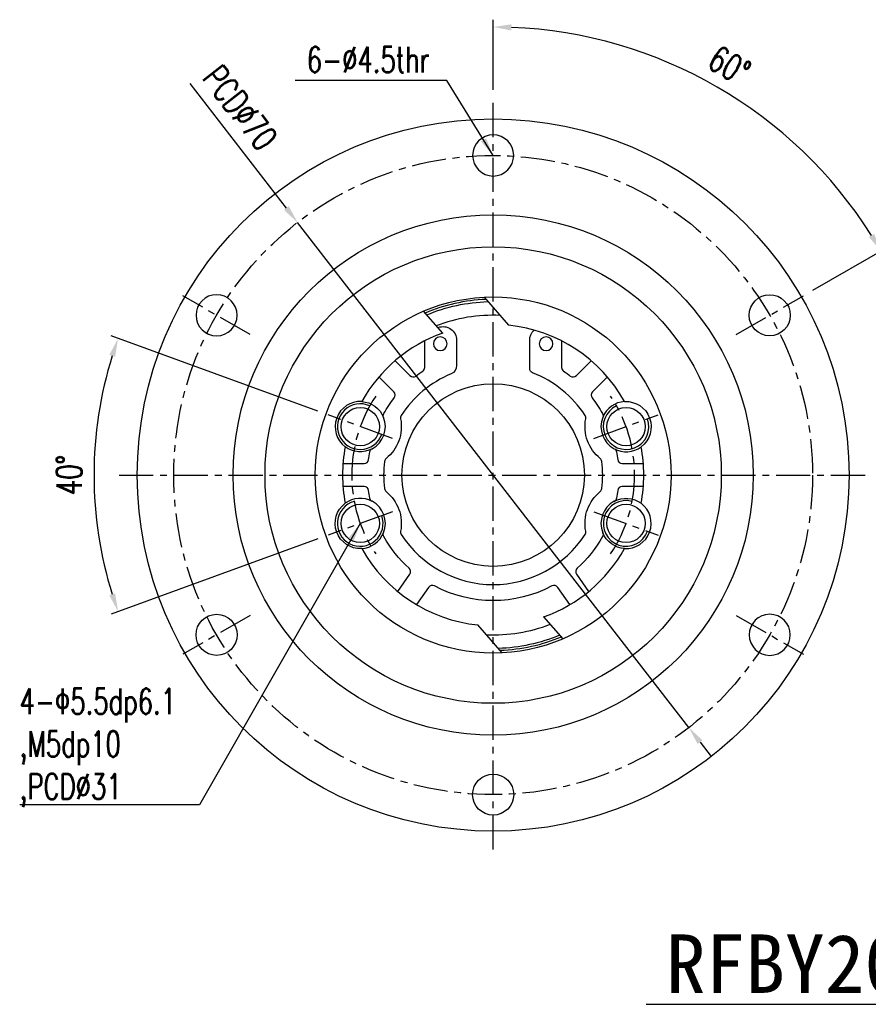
# Model space of a CAD drawing. Header units: millimetres. Extents: x -52 to 340, y -61 to 93.
# Tile 1 of 101: x -52 to 41, y -58 to 50. Entities that reach past the tile are written whole.
import ezdxf
from ezdxf.enums import TextEntityAlignment as Align

# ---------------------------------------------------------------- set-up
doc = ezdxf.new("R2010")
doc.units = ezdxf.units.MM
doc.linetypes.add('CENTER', pattern=[2, 1.25, -0.25, 0.25, -0.25])
for name, color, linetype in [('CHA', 7, 'Continuous'), ('CL', 1, 'CENTER'), ('DIM', 4, 'Continuous'), ('OUT', 3, 'Continuous')]:
    doc.layers.add(name, color=color, linetype=linetype)
doc.styles.add('DIM-7', font='SIMPLEX.shx', dxfattribs={"width": 0.7, "bigfont": 'chineset.shx'})
doc.styles.add('T', font='kaiu.ttf')
doc.dimstyles.new('CNS', dxfattribs={"dimtxt": 3.5, "dimasz": 2.5, "dimexe": 1, "dimexo": 1.5, "dimgap": 0.09, "dimtad": 0, "dimdsep": 46, "dimtxsty": 'DIM-7', "dimcen": 0.09, "dimclrd": 1, "dimclre": 1, "dimclrt": 4, "dimadec": 0, "dimazin": 0, "dimtfac": 1, "dimtix": 1, "dimtmove": 2, "dimatfit": 3, "dimfxl": 1, "dimtvp": 0.971429, "dimtolj": 1, "dimarcsym": 0})

# ---------------------------------------------------------------- blocks, each defined once
blk = doc.blocks.new('*D1')
at = {"layer": 'DEFPOINTS', "color": 0}
for p in [(0, 41), (31.54, 37.59), (33.99, 19.62), (26.63, 15.38), (0, -41)]:
    blk.add_point(p, dxfattribs=at)
at = {"layer": 'DIM', "color": 0, "lineweight": -2}
for p, q in [((0, 42.2), (0, 49.87)), ((35.03, 20.23), (43.19, 24.93))]:
    blk.add_line(p, q, dxfattribs=at)
blk.add_arc((0, 0), 49.07, 32.3355, 87.6645, dxfattribs=at)
at = {"layer": 'DIM', "color": 0}
for points in [[(1.99, 48.69), (2.01, 49.36), (0, 49.07)], [(41.75, 26.42), (41.17, 26.07), (42.5, 24.53)]]:
    blk.add_solid(points, dxfattribs=at)
at = {"layer": 'DIM', "color": 0, "insert": (25.89, 44.85), "char_height": 2.8, "attachment_point": 5, "rotation": 330, "style": 'DIM-7'}
blk.add_mtext('\\A1;60°', dxfattribs=at)
blk = doc.blocks.new('*D2')
at = {"layer": 'DEFPOINTS', "color": 0}
for p in [(-18.09, 6.58), (-43.45, 5.08), (-11.04, 4.02), (-11.04, -4.02), (-18.09, -6.58)]:
    blk.add_point(p, dxfattribs=at)
at = {"layer": 'DIM', "color": 0, "lineweight": -2}
for p, q in [((-19.22, 6.99), (-41.85, 15.23)), ((-19.22, -6.99), (-41.85, -15.23))]:
    blk.add_line(p, q, dxfattribs=at)
at = {"layer": 'DIM', "color": 7, "lineweight": -2}
blk.add_arc((0, 0), 43.74, 162.62, 197.38, dxfattribs=at)
at = {"layer": 'DIM', "color": 7}
for points in [[(-42.06, 13.17), (-41.43, 12.96), (-41.1, 14.96)], [(-41.43, -12.96), (-42.06, -13.17), (-41.1, -14.96)]]:
    blk.add_solid(points, dxfattribs=at)
at = {"layer": 'DIM', "color": 0, "insert": (-46.46, 0), "char_height": 2.8, "attachment_point": 5, "rotation": 90, "style": 'DIM-7'}
blk.add_mtext('\\A1;40°', dxfattribs=at)
blk = doc.blocks.new('*D10')
at = {"layer": 'DEFPOINTS', "color": 0}
for p in [(-21.44, 27.66), (21.44, -27.66)]:
    blk.add_point(p, dxfattribs=at)
at = {"layer": 'DIM', "color": 0, "lineweight": -2}
for p, q in [((-33.24, 42.89), (-22.67, 29.24)), ((21.44, -27.66), (-21.44, 27.66)), ((22.67, -29.24), (23.89, -30.83))]:
    blk.add_line(p, q, dxfattribs=at)
at = {"layer": 'DIM', "color": 0}
for points in [[(-22.4, 29.45), (-22.93, 29.04), (-21.44, 27.66)], [(22.93, -29.04), (22.4, -29.45), (21.44, -27.66)]]:
    blk.add_solid(points, dxfattribs=at)
at = {"layer": 'DIM', "color": 0, "insert": (-27.73, 40.22), "char_height": 2.8, "attachment_point": 5, "rotation": 307.7778, "style": 'DIM-7'}
blk.add_mtext('\\A1;PCD∅70', dxfattribs=at)

msp = doc.modelspace()

# ---------------------------------------------------------------- linework, layer by layer
at = {"layer": 'CL', "color": 0, "ltscale": 3}
for p, q in [((0, -41), (0, 41)), ((-26.63, 15.375), (-33.991, 19.625)), ((26.63, 15.375), (33.991, 19.625)), ((-11.041, 4.019), (-18.089, 6.584)), ((11.041, 4.019), (18.089, 6.584)), ((-41, 0), (41, 0)), ((-11.041, -4.019), (-18.089, -6.584)), ((11.041, -4.019), (18.089, -6.584)), ((-26.63, -15.375), (-33.991, -19.625)), ((26.63, -15.375), (33.991, -19.625))]:
    msp.add_line(p, q, dxfattribs=at)
msp.add_circle((0, 0), 35, dxfattribs=at)
for start, end in [(146.12474, 213.87526), (326.12474, 33.87526)]:
    msp.add_arc((0, 0), 15.5, start, end, dxfattribs=at)
at = {"layer": 'DIM', "color": 7}
msp.add_line((16.773, -57.966), (55.474, -57.966), dxfattribs=at)
at = {"layer": 'DIM', "color": 0}
for centre, start, end in [((-14.565, 5.301), 65.37435, 340), ((14.565, 5.301), 114.62565, 20), ((-14.565, -5.301), 105.37435, 20), ((14.565, -5.301), 75, 340)]:
    msp.add_arc(centre, 2.5, start, end, dxfattribs=at)
at = {"layer": 'OUT', "color": 0}
for p, q in [((-0.999, 19.474), (1.677, 16.415)), ((-5.533, 15.544), (-7.633, 17.944)), ((-7.5, 11.792), (-7.5, 14.697)), ((-4, 14.758), (-4, 12)), ((4, 11.662), (4, 14.758)), ((7.5, 14.697), (7.5, 11.792)), ((-10.75, 12.518), (-9.116, 10.884)), ((9.116, 10.884), (10.75, 12.518)), ((-10.884, 9.116), (-12.518, 10.75)), ((12.518, 10.75), (10.884, 9.116)), ((-16.453, 1.25), (-14.142, 1.25)), ((14.142, 1.25), (16.453, 1.25)), ((-14.142, -1.25), (-16.453, -1.25)), ((16.453, -1.25), (14.142, -1.25)), ((-10.461, -12.76), (-9.136, -10.868)), ((9.136, -10.868), (10.461, -12.76)), ((-7.088, -12.302), (-8.413, -14.194)), ((8.413, -14.194), (7.088, -12.302)), ((5.533, -15.544), (7.633, -17.944)), ((0.999, -19.474), (-1.677, -16.415))]:
    msp.add_line(p, q, dxfattribs=at)
for centre, radius in [((0, 0), 39), ((0, 0), 28.5), ((0, 0), 25), ((0, 0), 19.5), ((30.311, 17.5), 2.25), ((0, 0), 10), ((-14.565, 5.301), 2.1), ((14.565, 5.301), 2.1), ((-14.565, -5.301), 2.1), ((14.565, -5.301), 2.1), ((-30.311, -17.5), 2.25), ((0, -35), 2.25)]:
    msp.add_circle(centre, radius, dxfattribs=at)
at = {"layer": 'OUT', "color": 0, "extrusion": (0, 0, -1)}
for centre, radius in [((0, 35), 2.25), ((30.311, 17.5), 2.25), ((5.806, 14.371), 0.75), ((-5.806, 14.371), 0.75), ((-30.311, -17.5), 2.25)]:
    msp.add_circle(centre, radius, dxfattribs=at)
at = {"layer": 'OUT', "color": 0}
for centre, radius, start, end in [((0, 0), 19.25, 92.34915, 112.79903), ((0, 0), 17.5, 87.57153, 110.88413), ((0, 0), 16.5, 29.18787, 84.16528), ((0, 0), 16.5, 109.59441, 150.81213), ((0, 0), 12, 112.61986, 147.0983), ((-8.763, 11.237), 0.5, 225, 307.94587), ((-8, 11.792), 0.5, 304.15292, 0), ((0, 0), 12, 32.9017, 68.8998), ((8, 11.792), 0.5, 180, 235.84708), ((8.763, 11.237), 0.5, 232.05413, 315), ((-11.237, 8.763), 0.5, 322.05413, 45), ((11.237, 8.763), 0.5, 135, 217.94587), ((-14.565, 5.301), 2.75, 86.65791, 233.34209), ((14.565, 5.301), 2.75, 93.3449, 158.32463), ((-9.655, 6.247), 0.5, 147.0983, 190.90004), ((9.655, 6.247), 0.5, 349.09996, 32.9017), ((-14.565, 5.301), 2.75, 298.32241, 21.67759), ((14.565, 5.301), 2.75, 158.32241, 241.67759), ((0, 0), 16.5, 169.18787, 190.81213), ((14.565, 5.301), 2.75, 241.67538, 306.65511), ((0, 0), 16.5, 349.18787, 10.81213), ((-14.142, 1.75), 0.5, 270, 352.94587), ((0, 0), 12, 172.9017, 187.0983), ((-11.412, 1.421), 0.5, 129.09996, 172.9017), ((11.412, 1.421), 0.5, 7.0983, 50.90004), ((0, 0), 12, 352.9017, 7.0983), ((14.142, 1.75), 0.5, 187.05413, 270), ((-14.142, -1.75), 0.5, 7.05413, 90), ((-11.412, -1.421), 0.5, 187.0983, 230.90004), ((11.412, -1.421), 0.5, 309.09996, 352.9017), ((14.142, -1.75), 0.5, 90, 172.94587), ((-14.565, -5.301), 2.75, 61.67538, 126.65511), ((-14.565, -5.301), 2.75, 338.32241, 61.67759), ((14.565, -5.301), 2.75, 118.32241, 201.67759), ((14.565, -5.301), 2.75, 266.65791, 53.34209), ((-14.565, -5.301), 2.75, 273.3449, 338.32463), ((-9.655, -6.247), 0.5, 169.09996, 212.9017), ((9.655, -6.247), 0.5, 327.0983, 10.90004), ((0, 0), 12, 212.9017, 327.0983), ((0, 0), 16.5, 209.18787, 264.16528), ((0, 0), 16.5, 289.59441, 330.81213), ((-9.545, -10.581), 0.5, 325, 47.94587), ((9.545, -10.581), 0.5, 132.05413, 215), ((-6.678, -12.588), 0.5, 62.05413, 145), ((6.678, -12.588), 0.5, 35, 117.94587), ((0, 0), 17.5, 267.57153, 290.88413)]:
    msp.add_arc(centre, radius, start, end, dxfattribs=at)
at = {"layer": 'OUT', "color": 0, "extrusion": (0, 0, -1)}
for centre, radius, start, end in [((0, 0), 19, 67.45167, 88.2603), ((5.5, 14.758), 1.5, 69.56122, 180), ((0, 0), 17.25, 69.42324, 69.56122), ((-5.5, 14.758), 1.5, 0, 48.10298), ((5, 12), 1, 180, 247.38014), ((0, 0), 13.75, 52.05413, 55.84708), ((-4.5, 11.662), 0.5, 291.1002, 0), ((0, 0), 13.75, 124.15292, 127.94587), ((14.565, 5.301), 2.75, 93.3449, 158.32463), ((0, 0), 13.75, 29.38677, 37.94587), ((0, 0), 13.75, 142.05413, 150.61323), ((-14.565, 5.301), 2.75, 86.65791, 233.34209), ((11.545, 6.502), 0.5, 338.32241, 29.38677), ((-11.545, 6.502), 0.5, 150.61323, 201.67759), ((14.565, 5.301), 4.5, 169.09996, 230.90004), ((-14.565, 5.301), 4.5, 309.09996, 10.90004), ((14.565, 5.301), 2.75, 241.67538, 306.65511), ((0, 0), 13.75, 7.05413, 10.61323), ((13.023, 2.44), 0.5, 10.61323, 61.67759), ((-13.023, 2.44), 0.5, 118.32241, 169.38677), ((0, 0), 13.75, 169.38677, 172.94587), ((0, 0), 13.75, 349.38677, 352.94587), ((14.565, -5.301), 4.5, 129.09996, 190.90004), ((-14.565, -5.301), 4.5, 349.09996, 50.90004), ((0, 0), 13.75, 187.05413, 190.61323), ((14.565, -5.301), 2.75, 266.65791, 53.34209), ((13.023, -2.44), 0.5, 298.32241, 349.38677), ((-14.565, -5.301), 2.75, 61.67538, 126.65511), ((-13.023, -2.44), 0.5, 190.61323, 241.67759), ((11.545, -6.502), 0.5, 330.61323, 21.67759), ((-11.545, -6.502), 0.5, 158.32241, 209.38677), ((-14.565, -5.301), 2.75, 273.3449, 338.32463), ((0, 0), 13.75, 312.05413, 330.61323), ((0, 0), 13.75, 209.38677, 227.94587), ((0, 0), 13.75, 242.05413, 297.94587), ((0, 0), 19, 247.45167, 268.2603), ((0, 0), 19.25, 247.20097, 267.65085)]:
    msp.add_arc(centre, radius, start, end, dxfattribs=at)

# ---------------------------------------------------------------- texts
at = {"layer": 'CHA', "style": 'T'}
msp.add_text('RFBY2020', height=6.4, dxfattribs=at).set_placement((36.336, -53.568), align=Align.MIDDLE)
at = {"layer": 'DIM', "color": 0, "char_height": 2.8, "style": 'DIM-7'}
for s, insert, attachment_point in [('6-%%C4.5thr', (-6.979, 44.091), 9), ('4-Φ5.5dp6.1\\P,M5dp10\\P,PCD%%C31', (-51.886, -23.378), 1)]:
    msp.add_mtext(s, dxfattribs=dict(at, insert=insert, attachment_point=attachment_point))

# ---------------------------------------------------------------- dimensions: what is measured, and where the dimension line sits
at = {"layer": 'DIM', "color": 0}
for base, line1, line2, override, picture, middle in [((31.541, 37.589), ((0, -41), (0, 41)), ((26.63, 15.375), (33.991, 19.625)), {"dimscale": 0.8, "dimclrd": 0, "dimclre": 0, "dimclrt": 0}, '*D1', (25.895, 44.851)), ((-43.445, 5.078), ((-11.041, -4.019), (-18.089, -6.584)), ((-11.041, 4.019), (-18.089, 6.584)), {"dimscale": 0.8, "dimclrd": 7, "dimclre": 0, "dimclrt": 0}, '*D2', (-46.461, 0))]:
    dim = msp.add_angular_dim_2l(base=base, line1=line1, line2=line2, dimstyle='CNS', override=override, dxfattribs=at)
    dim.commit()
    dim.dimension.update_dxf_attribs({"geometry": picture, "text_midpoint": middle})
dim = msp.add_diameter_dim_2p(p1=(21.441, -27.664), p2=(-21.441, 27.664), text='PCD<>', dimstyle='CNS', override={"dimscale": 0.8, "dimclrd": 0, "dimclre": 0, "dimclrt": 0, "dimtmove": 0}, dxfattribs=at)
dim.commit()
dim.dimension.update_dxf_attribs({"geometry": '*D10', "text_midpoint": (-29.884, 38.557), "dimtype": 163})

# ---------------------------------------------------------------- leaders
at = {"layer": 'DIM', "color": 0, "annotation_type": 0, "has_hookline": 1, "hookline_direction": 1}
for points, text_width in [([(0, 35), (-5.06, 43.2), (-7.06, 43.2)], 14.56), ([(-14.565, -5.301), (-32.174, -36.117), (-34.174, -36.117)], 17.64)]:
    msp.add_leader(points, dimstyle='CNS', override={"dimscale": 0.8, "dimgap": 0.09, "dimtad": 1, "dimclrd": 0, "dimclre": 4}, dxfattribs=dict(at, text_width=text_width))

doc.saveas('drawing.dxf')
